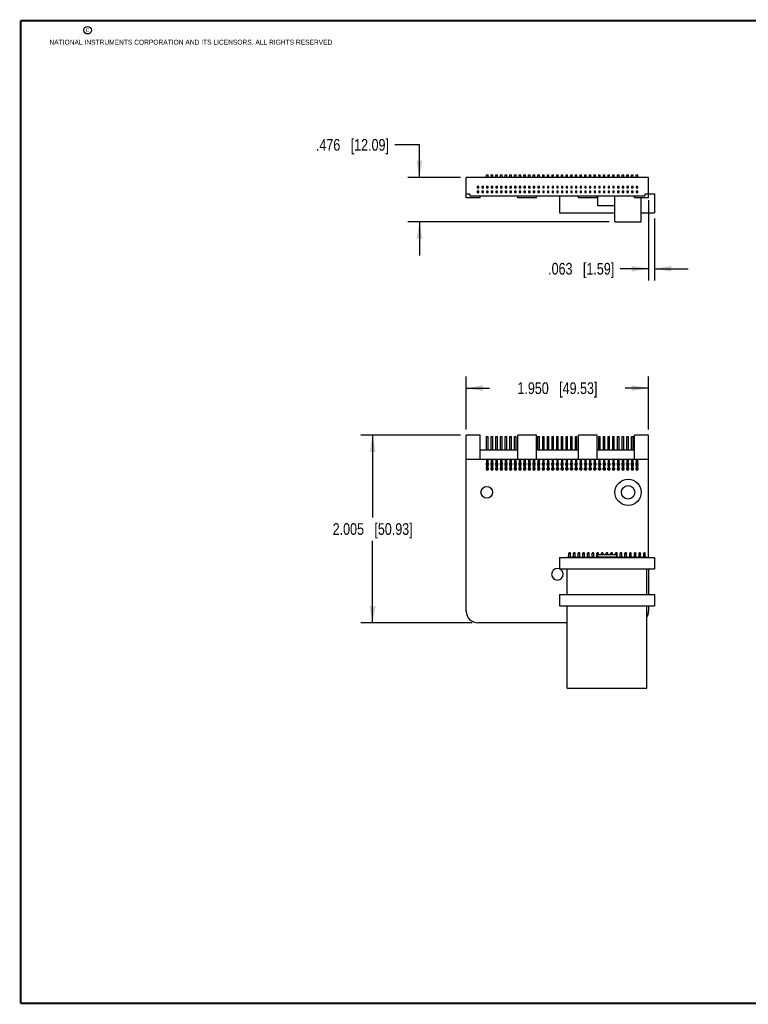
# Model space of a CAD drawing. Header units: inches. Extents: x 0.2 to 16.8, y 0.2 to 10.8.
# Tile 1 of 9: x 0.2 to 8, y 0.2 to 10.8. Entities that reach past the tile are written whole.
import ezdxf

# ---------------------------------------------------------------- set-up
doc = ezdxf.new("R2010")
doc.units = ezdxf.units.IN
doc.header["$LTSCALE"] = 0.935
doc.header["$MEASUREMENT"] = 0
doc.layers.get('0').update_dxf_attribs({"linetype": 'CONTINUOUS'})
doc.layers.add('DIMENSIONS', color=7, linetype='CONTINUOUS')
doc.styles.get("Standard").update_dxf_attribs({"font": 'txt', "width": 0.8})
doc.dimstyles.new('DIMSTYLE_1', dxfattribs={"dimtxt": 0.125, "dimasz": 0.18, "dimexe": 0.18, "dimexo": 0.0625, "dimgap": 0.09, "dimtad": 0, "dimtih": 1, "dimtoh": 1, "dimdec": 3, "dimzin": 4, "dimdsep": 46, "dimtxsty": 'STANDARD', "dimblk": '_FILLED', "dimblk1": '_FILLED', "dimblk2": '_FILLED', "dimcen": 0.09, "dimadec": 0, "dimazin": 0, "dimtp": 0.01, "dimtm": 0.01, "dimtfac": 1, "dimtdec": 3, "dimtofl": 0, "dimtmove": 0, "dimatfit": 3, "dimldrblk": '_FILLED', "dimfxl": 1, "dimtolj": 1, "dimtzin": 4, "dimarcsym": 0})

# ---------------------------------------------------------------- blocks, each defined once
blk = doc.blocks.new('_FILLED')
at = {"color": 0, "linetype": 'BYBLOCK'}
blk.add_solid([(0, 0), (-1, 0.174), (-1, -0.174)], dxfattribs=at)
blk = doc.blocks.new('*D0')
at = {"layer": 'DIMENSIONS', "color": 2, "linetype": 'CONTINUOUS'}
for p, q in [((4.951, 6.329), (3.888, 6.329)), ((4.013, 6.329), (4.013, 5.451)), ((4.013, 4.324), (4.013, 5.201)), ((5.076, 4.324), (3.888, 4.324))]:
    blk.add_line(p, q, dxfattribs=at)
at = {"layer": 'DIMENSIONS', "color": 2, "linetype": 'CONTINUOUS', "xscale": 0.18, "yscale": 0.18, "zscale": 0.18}
for p, rotation in [((4.013, 6.329), 90), ((4.013, 4.324), 270)]:
    blk.add_blockref('_FILLED', p, dxfattribs=dict(at, rotation=rotation))
at = {"layer": 'DIMENSIONS', "color": 2, "linetype": 'CONTINUOUS', "insert": (4.013, 5.389), "char_height": 0.125, "width": 1.325, "attachment_point": 2, "line_spacing_factor": 0.9}
blk.add_mtext('2.005{\\Ftxt.shx;\\W1.000000;\\H0.125000; }[50.93]', dxfattribs=at)
blk = doc.blocks.new('*D1')
at = {"layer": 'DIMENSIONS', "color": 2, "linetype": 'CONTINUOUS'}
for p, q in [((5.013, 6.391), (5.013, 6.957)), ((6.963, 6.391), (6.963, 6.957)), ((5.013, 6.832), (5.263, 6.832)), ((6.963, 6.832), (6.713, 6.832))]:
    blk.add_line(p, q, dxfattribs=at)
at = {"layer": 'DIMENSIONS', "color": 2, "linetype": 'CONTINUOUS', "xscale": 0.18, "yscale": 0.18, "zscale": 0.18, "rotation": 180}
blk.add_blockref('_FILLED', (5.013, 6.832), dxfattribs=at)
at = {"layer": 'DIMENSIONS', "color": 2, "linetype": 'CONTINUOUS', "xscale": 0.18, "yscale": 0.18, "zscale": 0.18}
blk.add_blockref('_FILLED', (6.963, 6.832), dxfattribs=at)
at = {"layer": 'DIMENSIONS', "color": 2, "linetype": 'CONTINUOUS', "insert": (5.988, 6.894), "char_height": 0.125, "width": 1.325, "attachment_point": 2, "line_spacing_factor": 0.9}
blk.add_mtext('1.950{\\Ftxt.shx;\\W1.000000;\\H0.125000; }[49.53]', dxfattribs=at)
blk = doc.blocks.new('*D2')
at = {"layer": 'DIMENSIONS', "color": 2, "linetype": 'CONTINUOUS'}
for p, q in [((6.963, 8.842), (6.963, 7.983)), ((7.026, 8.644), (7.026, 7.983)), ((6.963, 8.108), (6.657, 8.108)), ((7.026, 8.108), (7.386, 8.108))]:
    blk.add_line(p, q, dxfattribs=at)
at = {"layer": 'DIMENSIONS', "color": 2, "linetype": 'CONTINUOUS', "xscale": 0.18, "yscale": 0.18, "zscale": 0.18}
blk.add_blockref('_FILLED', (6.963, 8.108), dxfattribs=at)
at = {"layer": 'DIMENSIONS', "color": 2, "linetype": 'CONTINUOUS', "xscale": 0.18, "yscale": 0.18, "zscale": 0.18, "rotation": 180}
blk.add_blockref('_FILLED', (7.026, 8.108), dxfattribs=at)
at = {"layer": 'DIMENSIONS', "color": 2, "linetype": 'CONTINUOUS', "insert": (6.595, 8.17), "char_height": 0.125, "width": 1.125, "attachment_point": 3, "line_spacing_factor": 0.9}
blk.add_mtext('.063{\\Ftxt.shx;\\W1.000000;\\H0.125000; }[1.59]', dxfattribs=at)
blk = doc.blocks.new('*D3')
at = {"layer": 'DIMENSIONS', "color": 2, "linetype": 'CONTINUOUS'}
for p, q in [((4.513, 9.431), (4.249, 9.431)), ((4.513, 9.084), (4.513, 9.431)), ((4.951, 9.084), (4.388, 9.084)), ((6.54, 8.608), (4.388, 8.608)), ((4.513, 8.608), (4.513, 8.248))]:
    blk.add_line(p, q, dxfattribs=at)
at = {"layer": 'DIMENSIONS', "color": 2, "linetype": 'CONTINUOUS', "xscale": 0.18, "yscale": 0.18, "zscale": 0.18}
for p, rotation in [((4.513, 9.084), 270), ((4.513, 8.608), 90)]:
    blk.add_blockref('_FILLED', p, dxfattribs=dict(at, rotation=rotation))
at = {"layer": 'DIMENSIONS', "color": 2, "linetype": 'CONTINUOUS', "insert": (4.187, 9.494), "char_height": 0.125, "width": 1.225, "attachment_point": 3, "line_spacing_factor": 0.9}
blk.add_mtext('.476{\\Ftxt.shx;\\W1.000000;\\H0.125000; }[12.09]', dxfattribs=at)

msp = doc.modelspace()

# ---------------------------------------------------------------- linework, layer by layer
at = {"color": 7, "linetype": 'CONTINUOUS'}
for p, q in [((5.0132, 8.8666), (5.0132, 9.0836)), ((6.9632, 9.0836), (5.0132, 9.0836)), ((5.2302, 9.0836), (5.2302, 9.1116)), ((5.2302, 9.1116), (5.2462, 9.1116)), ((5.2462, 9.0836), (5.2462, 9.1116)), ((5.2802, 9.0836), (5.2802, 9.1116)), ((5.2802, 9.1116), (5.2962, 9.1116)), ((5.2962, 9.0836), (5.2962, 9.1116)), ((5.3302, 9.0836), (5.3302, 9.1116)), ((5.3302, 9.1116), (5.3462, 9.1116)), ((5.3462, 9.0836), (5.3462, 9.1116)), ((5.3802, 9.0836), (5.3802, 9.1116)), ((5.3802, 9.1116), (5.3962, 9.1116)), ((5.3962, 9.0836), (5.3962, 9.1116)), ((5.4302, 9.0836), (5.4302, 9.1116)), ((5.4302, 9.1116), (5.4462, 9.1116)), ((5.4462, 9.0836), (5.4462, 9.1116)), ((5.4802, 9.0836), (5.4802, 9.1116)), ((5.4802, 9.1116), (5.4962, 9.1116)), ((5.4962, 9.0836), (5.4962, 9.1116)), ((5.5302, 9.0836), (5.5302, 9.1116)), ((5.5302, 9.1116), (5.5462, 9.1116)), ((5.5462, 9.0836), (5.5462, 9.1116)), ((5.5802, 9.0836), (5.5802, 9.1116)), ((5.5802, 9.1116), (5.5962, 9.1116)), ((5.5962, 9.0836), (5.5962, 9.1116)), ((5.6302, 9.0836), (5.6302, 9.1116)), ((5.6302, 9.1116), (5.6462, 9.1116)), ((5.6462, 9.0836), (5.6462, 9.1116)), ((5.6802, 9.0836), (5.6802, 9.1116)), ((5.6802, 9.1116), (5.6962, 9.1116)), ((5.6962, 9.0836), (5.6962, 9.1116)), ((5.7302, 9.0836), (5.7302, 9.1116)), ((5.7302, 9.1116), (5.7462, 9.1116)), ((5.7462, 9.0836), (5.7462, 9.1116)), ((5.7802, 9.0836), (5.7802, 9.1116)), ((5.7802, 9.1116), (5.7962, 9.1116)), ((5.7962, 9.0836), (5.7962, 9.1116)), ((5.8302, 9.0836), (5.8302, 9.1116)), ((5.8302, 9.1116), (5.8462, 9.1116)), ((5.8462, 9.0836), (5.8462, 9.1116)), ((5.8802, 9.0836), (5.8802, 9.1116)), ((5.8802, 9.1116), (5.8962, 9.1116)), ((5.8962, 9.0836), (5.8962, 9.1116)), ((5.9302, 9.0836), (5.9302, 9.1116)), ((5.9302, 9.1116), (5.9462, 9.1116)), ((5.9462, 9.0836), (5.9462, 9.1116)), ((5.9802, 9.0836), (5.9802, 9.1116)), ((5.9802, 9.1116), (5.9962, 9.1116)), ((5.9962, 9.0836), (5.9962, 9.1116)), ((6.0302, 9.0836), (6.0302, 9.1116)), ((6.0302, 9.1116), (6.0462, 9.1116)), ((6.0462, 9.0836), (6.0462, 9.1116)), ((6.0802, 9.0836), (6.0802, 9.1116)), ((6.0802, 9.1116), (6.0962, 9.1116)), ((6.0962, 9.0836), (6.0962, 9.1116)), ((6.1302, 9.0836), (6.1302, 9.1116)), ((6.1302, 9.1116), (6.1462, 9.1116)), ((6.1462, 9.0836), (6.1462, 9.1116)), ((6.1802, 9.0836), (6.1802, 9.1116)), ((6.1802, 9.1116), (6.1962, 9.1116)), ((6.1962, 9.0836), (6.1962, 9.1116)), ((6.2302, 9.0836), (6.2302, 9.1116)), ((6.2302, 9.1116), (6.2462, 9.1116)), ((6.2462, 9.0836), (6.2462, 9.1116)), ((6.2802, 9.0836), (6.2802, 9.1116)), ((6.2802, 9.1116), (6.2962, 9.1116)), ((6.2962, 9.0836), (6.2962, 9.1116)), ((6.3302, 9.1116), (6.3462, 9.1116)), ((6.3302, 9.0836), (6.3302, 9.1116)), ((6.3462, 9.0836), (6.3462, 9.1116)), ((6.3802, 9.1116), (6.3962, 9.1116)), ((6.3802, 9.0836), (6.3802, 9.1116)), ((6.3962, 9.0836), (6.3962, 9.1116)), ((6.4302, 9.1116), (6.4462, 9.1116)), ((6.4302, 9.0836), (6.4302, 9.1116)), ((6.4462, 9.0836), (6.4462, 9.1116)), ((6.4802, 9.1116), (6.4962, 9.1116)), ((6.4802, 9.0836), (6.4802, 9.1116)), ((6.4962, 9.0836), (6.4962, 9.1116)), ((6.5302, 9.1116), (6.5462, 9.1116)), ((6.5302, 9.0836), (6.5302, 9.1116)), ((6.5462, 9.0836), (6.5462, 9.1116)), ((6.5802, 9.1116), (6.5962, 9.1116)), ((6.5802, 9.0836), (6.5802, 9.1116)), ((6.5962, 9.0836), (6.5962, 9.1116)), ((6.6302, 9.1116), (6.6462, 9.1116)), ((6.6302, 9.0836), (6.6302, 9.1116)), ((6.6462, 9.0836), (6.6462, 9.1116)), ((6.6802, 9.1116), (6.6962, 9.1116)), ((6.6802, 9.0836), (6.6802, 9.1116)), ((6.6962, 9.0836), (6.6962, 9.1116)), ((6.7302, 9.1116), (6.7462, 9.1116)), ((6.7302, 9.0836), (6.7302, 9.1116)), ((6.7462, 9.0836), (6.7462, 9.1116)), ((6.7802, 9.1116), (6.7962, 9.1116)), ((6.7802, 9.0836), (6.7802, 9.1116)), ((6.7962, 9.0836), (6.7962, 9.1116)), ((6.8302, 9.1116), (6.8462, 9.1116)), ((6.8302, 9.0836), (6.8302, 9.1116)), ((6.8462, 9.0836), (6.8462, 9.1116)), ((6.9632, 8.8666), (6.9632, 9.0836)), ((5.1302, 8.9871), (5.1302, 8.9711)), ((5.1462, 8.9871), (5.1302, 8.9871)), ((5.1302, 8.9711), (5.1462, 8.9711)), ((5.1462, 8.9711), (5.1462, 8.9871)), ((5.1802, 8.9871), (5.1802, 8.9711)), ((5.1962, 8.9871), (5.1802, 8.9871)), ((5.1802, 8.9711), (5.1962, 8.9711)), ((5.1962, 8.9711), (5.1962, 8.9871)), ((5.2302, 8.9871), (5.2302, 8.9711)), ((5.2462, 8.9871), (5.2302, 8.9871)), ((5.2302, 8.9711), (5.2462, 8.9711)), ((5.2462, 8.9711), (5.2462, 8.9871)), ((5.2802, 8.9871), (5.2802, 8.9711)), ((5.2962, 8.9871), (5.2802, 8.9871)), ((5.2802, 8.9711), (5.2962, 8.9711)), ((5.2962, 8.9711), (5.2962, 8.9871)), ((5.3302, 8.9871), (5.3302, 8.9711)), ((5.3462, 8.9871), (5.3302, 8.9871)), ((5.3302, 8.9711), (5.3462, 8.9711)), ((5.3462, 8.9711), (5.3462, 8.9871)), ((5.3802, 8.9871), (5.3802, 8.9711)), ((5.3962, 8.9871), (5.3802, 8.9871)), ((5.3802, 8.9711), (5.3962, 8.9711)), ((5.3962, 8.9711), (5.3962, 8.9871)), ((5.4302, 8.9871), (5.4302, 8.9711)), ((5.4462, 8.9871), (5.4302, 8.9871)), ((5.4302, 8.9711), (5.4462, 8.9711)), ((5.4462, 8.9711), (5.4462, 8.9871)), ((5.4802, 8.9871), (5.4802, 8.9711)), ((5.4962, 8.9871), (5.4802, 8.9871)), ((5.4802, 8.9711), (5.4962, 8.9711)), ((5.4962, 8.9711), (5.4962, 8.9871)), ((5.5302, 8.9871), (5.5302, 8.9711)), ((5.5462, 8.9871), (5.5302, 8.9871)), ((5.5302, 8.9711), (5.5462, 8.9711)), ((5.5462, 8.9711), (5.5462, 8.9871)), ((5.5802, 8.9871), (5.5802, 8.9711)), ((5.5962, 8.9871), (5.5802, 8.9871)), ((5.5802, 8.9711), (5.5962, 8.9711)), ((5.5962, 8.9711), (5.5962, 8.9871)), ((5.6302, 8.9871), (5.6302, 8.9711)), ((5.6462, 8.9871), (5.6302, 8.9871)), ((5.6302, 8.9711), (5.6462, 8.9711)), ((5.6462, 8.9711), (5.6462, 8.9871)), ((5.6802, 8.9871), (5.6802, 8.9711)), ((5.6962, 8.9871), (5.6802, 8.9871)), ((5.6802, 8.9711), (5.6962, 8.9711)), ((5.6962, 8.9711), (5.6962, 8.9871)), ((5.7302, 8.9871), (5.7302, 8.9711)), ((5.7462, 8.9871), (5.7302, 8.9871)), ((5.7302, 8.9711), (5.7462, 8.9711)), ((5.7462, 8.9711), (5.7462, 8.9871)), ((5.7802, 8.9871), (5.7802, 8.9711)), ((5.7962, 8.9871), (5.7802, 8.9871)), ((5.7802, 8.9711), (5.7962, 8.9711)), ((5.7962, 8.9711), (5.7962, 8.9871)), ((5.8302, 8.9871), (5.8302, 8.9711)), ((5.8462, 8.9871), (5.8302, 8.9871)), ((5.8302, 8.9711), (5.8462, 8.9711)), ((5.8462, 8.9711), (5.8462, 8.9871)), ((5.8802, 8.9871), (5.8802, 8.9711)), ((5.8962, 8.9871), (5.8802, 8.9871)), ((5.8802, 8.9711), (5.8962, 8.9711)), ((5.8962, 8.9711), (5.8962, 8.9871)), ((5.9302, 8.9871), (5.9302, 8.9711)), ((5.9462, 8.9871), (5.9302, 8.9871)), ((5.9302, 8.9711), (5.9462, 8.9711)), ((5.9462, 8.9711), (5.9462, 8.9871)), ((5.9802, 8.9871), (5.9802, 8.9711)), ((5.9962, 8.9871), (5.9802, 8.9871)), ((5.9802, 8.9711), (5.9962, 8.9711)), ((5.9962, 8.9711), (5.9962, 8.9871)), ((6.0302, 8.9871), (6.0302, 8.9711)), ((6.0462, 8.9871), (6.0302, 8.9871)), ((6.0302, 8.9711), (6.0462, 8.9711)), ((6.0462, 8.9711), (6.0462, 8.9871)), ((6.0802, 8.9871), (6.0802, 8.9711)), ((6.0962, 8.9871), (6.0802, 8.9871)), ((6.0802, 8.9711), (6.0962, 8.9711)), ((6.0962, 8.9711), (6.0962, 8.9871)), ((6.1302, 8.9871), (6.1302, 8.9711)), ((6.1462, 8.9871), (6.1302, 8.9871)), ((6.1302, 8.9711), (6.1462, 8.9711)), ((6.1462, 8.9711), (6.1462, 8.9871)), ((6.1962, 8.9871), (6.1802, 8.9871)), ((6.1802, 8.9871), (6.1802, 8.9711)), ((6.1802, 8.9711), (6.1962, 8.9711)), ((6.1962, 8.9711), (6.1962, 8.9871)), ((6.2462, 8.9871), (6.2302, 8.9871)), ((6.2302, 8.9871), (6.2302, 8.9711)), ((6.2302, 8.9711), (6.2462, 8.9711)), ((6.2462, 8.9711), (6.2462, 8.9871)), ((6.2962, 8.9871), (6.2802, 8.9871)), ((6.2802, 8.9871), (6.2802, 8.9711)), ((6.2802, 8.9711), (6.2962, 8.9711)), ((6.2962, 8.9711), (6.2962, 8.9871)), ((6.3462, 8.9871), (6.3302, 8.9871)), ((6.3302, 8.9871), (6.3302, 8.9711)), ((6.3302, 8.9711), (6.3462, 8.9711)), ((6.3462, 8.9711), (6.3462, 8.9871)), ((6.3962, 8.9871), (6.3802, 8.9871)), ((6.3802, 8.9871), (6.3802, 8.9711)), ((6.3802, 8.9711), (6.3962, 8.9711)), ((6.3962, 8.9711), (6.3962, 8.9871)), ((6.4462, 8.9871), (6.4302, 8.9871)), ((6.4302, 8.9871), (6.4302, 8.9711)), ((6.4302, 8.9711), (6.4462, 8.9711)), ((6.4462, 8.9711), (6.4462, 8.9871)), ((6.4962, 8.9871), (6.4802, 8.9871)), ((6.4802, 8.9871), (6.4802, 8.9711)), ((6.4802, 8.9711), (6.4962, 8.9711)), ((6.4962, 8.9711), (6.4962, 8.9871)), ((6.5462, 8.9871), (6.5302, 8.9871)), ((6.5302, 8.9871), (6.5302, 8.9711)), ((6.5302, 8.9711), (6.5462, 8.9711)), ((6.5462, 8.9711), (6.5462, 8.9871)), ((6.5962, 8.9871), (6.5802, 8.9871)), ((6.5802, 8.9871), (6.5802, 8.9711)), ((6.5802, 8.9711), (6.5962, 8.9711)), ((6.5962, 8.9711), (6.5962, 8.9871)), ((6.6462, 8.9871), (6.6302, 8.9871)), ((6.6302, 8.9871), (6.6302, 8.9711)), ((6.6302, 8.9711), (6.6462, 8.9711)), ((6.6462, 8.9711), (6.6462, 8.9871)), ((6.6962, 8.9871), (6.6802, 8.9871)), ((6.6802, 8.9871), (6.6802, 8.9711)), ((6.6802, 8.9711), (6.6962, 8.9711)), ((6.6962, 8.9711), (6.6962, 8.9871)), ((6.7462, 8.9871), (6.7302, 8.9871)), ((6.7302, 8.9871), (6.7302, 8.9711)), ((6.7302, 8.9711), (6.7462, 8.9711)), ((6.7462, 8.9711), (6.7462, 8.9871)), ((6.7962, 8.9871), (6.7802, 8.9871)), ((6.7802, 8.9871), (6.7802, 8.9711)), ((6.7802, 8.9711), (6.7962, 8.9711)), ((6.7962, 8.9711), (6.7962, 8.9871)), ((6.8462, 8.9871), (6.8302, 8.9871)), ((6.8302, 8.9871), (6.8302, 8.9711)), ((6.8302, 8.9711), (6.8462, 8.9711)), ((6.8462, 8.9711), (6.8462, 8.9871)), ((5.0532, 8.9046), (5.0132, 8.9046)), ((5.1632, 8.8666), (5.0132, 8.8666)), ((5.0532, 8.9046), (5.0532, 8.8866)), ((5.0532, 8.8866), (6.9232, 8.8866)), ((5.1302, 8.9371), (5.1302, 8.9211)), ((5.1462, 8.9371), (5.1302, 8.9371)), ((5.1302, 8.9211), (5.1462, 8.9211)), ((5.1462, 8.9211), (5.1462, 8.9371)), ((5.1632, 8.8666), (5.1632, 8.8866)), ((5.1802, 8.9371), (5.1802, 8.9211)), ((5.1962, 8.9371), (5.1802, 8.9371)), ((5.1802, 8.9211), (5.1962, 8.9211)), ((5.1962, 8.9211), (5.1962, 8.9371)), ((5.2302, 8.9371), (5.2302, 8.9211)), ((5.2462, 8.9371), (5.2302, 8.9371)), ((5.2302, 8.9211), (5.2462, 8.9211)), ((5.2462, 8.9211), (5.2462, 8.9371)), ((5.2802, 8.9371), (5.2802, 8.9211)), ((5.2962, 8.9371), (5.2802, 8.9371)), ((5.2802, 8.9211), (5.2962, 8.9211)), ((5.2962, 8.9211), (5.2962, 8.9371)), ((5.3302, 8.9371), (5.3302, 8.9211)), ((5.3462, 8.9371), (5.3302, 8.9371)), ((5.3302, 8.9211), (5.3462, 8.9211)), ((5.3462, 8.9211), (5.3462, 8.9371)), ((5.3802, 8.9371), (5.3802, 8.9211)), ((5.3962, 8.9371), (5.3802, 8.9371)), ((5.3802, 8.9211), (5.3962, 8.9211)), ((5.3962, 8.9211), (5.3962, 8.9371)), ((5.4302, 8.9371), (5.4302, 8.9211)), ((5.4462, 8.9371), (5.4302, 8.9371)), ((5.4302, 8.9211), (5.4462, 8.9211)), ((5.4462, 8.9211), (5.4462, 8.9371)), ((5.4802, 8.9371), (5.4802, 8.9211)), ((5.4962, 8.9371), (5.4802, 8.9371)), ((5.4802, 8.9211), (5.4962, 8.9211)), ((5.4962, 8.9211), (5.4962, 8.9371)), ((5.5302, 8.9371), (5.5302, 8.9211)), ((5.5462, 8.9371), (5.5302, 8.9371)), ((5.5302, 8.9211), (5.5462, 8.9211)), ((5.5462, 8.9211), (5.5462, 8.9371)), ((5.5632, 8.8666), (5.5632, 8.8866)), ((5.7632, 8.8666), (5.5632, 8.8666)), ((5.5802, 8.9371), (5.5802, 8.9211)), ((5.5962, 8.9371), (5.5802, 8.9371)), ((5.5802, 8.9211), (5.5962, 8.9211)), ((5.5962, 8.9211), (5.5962, 8.9371)), ((5.6302, 8.9371), (5.6302, 8.9211)), ((5.6462, 8.9371), (5.6302, 8.9371)), ((5.6302, 8.9211), (5.6462, 8.9211)), ((5.6462, 8.9211), (5.6462, 8.9371)), ((5.6802, 8.9371), (5.6802, 8.9211)), ((5.6962, 8.9371), (5.6802, 8.9371)), ((5.6802, 8.9211), (5.6962, 8.9211)), ((5.6962, 8.9211), (5.6962, 8.9371)), ((5.7302, 8.9371), (5.7302, 8.9211)), ((5.7462, 8.9371), (5.7302, 8.9371)), ((5.7302, 8.9211), (5.7462, 8.9211)), ((5.7462, 8.9211), (5.7462, 8.9371)), ((5.7632, 8.8666), (5.7632, 8.8866)), ((5.7802, 8.9371), (5.7802, 8.9211)), ((5.7962, 8.9371), (5.7802, 8.9371)), ((5.7802, 8.9211), (5.7962, 8.9211)), ((5.7962, 8.9211), (5.7962, 8.9371)), ((5.8302, 8.9371), (5.8302, 8.9211)), ((5.8462, 8.9371), (5.8302, 8.9371)), ((5.8302, 8.9211), (5.8462, 8.9211)), ((5.8462, 8.9211), (5.8462, 8.9371)), ((5.8802, 8.9371), (5.8802, 8.9211)), ((5.8962, 8.9371), (5.8802, 8.9371)), ((5.8802, 8.9211), (5.8962, 8.9211)), ((5.8962, 8.9211), (5.8962, 8.9371)), ((5.9302, 8.9371), (5.9302, 8.9211)), ((5.9462, 8.9371), (5.9302, 8.9371)), ((5.9302, 8.9211), (5.9462, 8.9211)), ((5.9462, 8.9211), (5.9462, 8.9371)), ((5.9802, 8.9371), (5.9802, 8.9211)), ((5.9962, 8.9371), (5.9802, 8.9371)), ((5.9802, 8.9211), (5.9962, 8.9211)), ((5.9962, 8.9211), (5.9962, 8.9371)), ((6.0107, 8.8866), (6.0107, 8.7066)), ((6.0302, 8.9371), (6.0302, 8.9211)), ((6.0462, 8.9371), (6.0302, 8.9371)), ((6.0302, 8.9211), (6.0462, 8.9211)), ((6.0462, 8.9211), (6.0462, 8.9371)), ((6.0802, 8.9371), (6.0802, 8.9211)), ((6.0962, 8.9371), (6.0802, 8.9371)), ((6.0802, 8.9211), (6.0962, 8.9211)), ((6.0962, 8.9211), (6.0962, 8.9371)), ((6.1462, 8.9371), (6.1302, 8.9371)), ((6.1302, 8.9371), (6.1302, 8.9211)), ((6.1302, 8.9211), (6.1462, 8.9211)), ((6.1462, 8.9211), (6.1462, 8.9371)), ((6.1962, 8.9371), (6.1802, 8.9371)), ((6.1802, 8.9371), (6.1802, 8.9211)), ((6.1802, 8.9211), (6.1962, 8.9211)), ((6.1962, 8.9211), (6.1962, 8.9371)), ((6.2132, 8.8666), (6.2132, 8.8866)), ((6.4132, 8.8666), (6.2132, 8.8666)), ((6.2462, 8.9371), (6.2302, 8.9371)), ((6.2302, 8.9371), (6.2302, 8.9211)), ((6.2302, 8.9211), (6.2462, 8.9211)), ((6.2462, 8.9211), (6.2462, 8.9371)), ((6.2962, 8.9371), (6.2802, 8.9371)), ((6.2802, 8.9371), (6.2802, 8.9211)), ((6.2802, 8.9211), (6.2962, 8.9211)), ((6.2962, 8.9211), (6.2962, 8.9371)), ((6.3462, 8.9371), (6.3302, 8.9371)), ((6.3302, 8.9371), (6.3302, 8.9211)), ((6.3302, 8.9211), (6.3462, 8.9211)), ((6.3462, 8.9211), (6.3462, 8.9371)), ((6.3962, 8.9371), (6.3802, 8.9371)), ((6.3802, 8.9371), (6.3802, 8.9211)), ((6.3802, 8.9211), (6.3962, 8.9211)), ((6.3962, 8.9211), (6.3962, 8.9371)), ((6.4132, 8.8666), (6.4132, 8.8866)), ((6.4182, 8.7806), (6.4182, 8.8866)), ((6.4462, 8.9371), (6.4302, 8.9371)), ((6.4302, 8.9371), (6.4302, 8.9211)), ((6.4302, 8.9211), (6.4462, 8.9211)), ((6.4462, 8.9211), (6.4462, 8.9371)), ((6.4962, 8.9371), (6.4802, 8.9371)), ((6.4802, 8.9371), (6.4802, 8.9211)), ((6.4802, 8.9211), (6.4962, 8.9211)), ((6.4962, 8.9211), (6.4962, 8.9371)), ((6.5462, 8.9371), (6.5302, 8.9371)), ((6.5302, 8.9371), (6.5302, 8.9211)), ((6.5302, 8.9211), (6.5462, 8.9211)), ((6.5462, 8.9211), (6.5462, 8.9371)), ((6.5962, 8.9371), (6.5802, 8.9371)), ((6.5802, 8.9371), (6.5802, 8.9211)), ((6.5802, 8.9211), (6.5962, 8.9211)), ((6.5962, 8.9211), (6.5962, 8.9371)), ((6.6027, 8.6076), (6.6027, 8.8866)), ((6.6462, 8.9371), (6.6302, 8.9371)), ((6.6302, 8.9371), (6.6302, 8.9211)), ((6.6302, 8.9211), (6.6462, 8.9211)), ((6.6462, 8.9211), (6.6462, 8.9371)), ((6.6962, 8.9371), (6.6802, 8.9371)), ((6.6802, 8.9371), (6.6802, 8.9211)), ((6.6802, 8.9211), (6.6962, 8.9211)), ((6.6962, 8.9211), (6.6962, 8.9371)), ((6.7462, 8.9371), (6.7302, 8.9371)), ((6.7302, 8.9371), (6.7302, 8.9211)), ((6.7302, 8.9211), (6.7462, 8.9211)), ((6.7462, 8.9211), (6.7462, 8.9371)), ((6.7962, 8.9371), (6.7802, 8.9371)), ((6.7802, 8.9371), (6.7802, 8.9211)), ((6.7802, 8.9211), (6.7962, 8.9211)), ((6.7962, 8.9211), (6.7962, 8.9371)), ((6.8132, 8.8666), (6.8132, 8.8866)), ((6.9632, 8.8666), (6.8132, 8.8666)), ((6.8462, 8.9371), (6.8302, 8.9371)), ((6.8302, 8.9371), (6.8302, 8.9211)), ((6.8302, 8.9211), (6.8462, 8.9211)), ((6.8462, 8.9211), (6.8462, 8.9371)), ((6.8837, 8.6076), (6.8837, 8.8666)), ((6.9632, 8.9046), (6.9232, 8.9046)), ((6.9232, 8.9046), (6.9232, 8.8866)), ((6.9632, 8.9066), (7.0257, 8.9066)), ((7.0257, 8.9066), (7.0257, 8.7066)), ((6.6027, 8.7806), (6.4182, 8.7806)), ((6.0107, 8.7066), (6.6027, 8.7066)), ((6.8837, 8.7066), (7.0257, 8.7066)), ((6.6027, 8.6076), (6.8837, 8.6076)), ((5.0132, 4.4488), (5.0132, 6.3288)), ((5.1632, 6.3288), (5.0132, 6.3288)), ((5.1632, 6.0698), (5.1632, 6.3288)), ((5.2302, 6.1688), (5.2302, 6.3138)), ((5.2302, 6.3138), (5.2462, 6.3138)), ((5.2462, 6.1688), (5.2462, 6.3138)), ((5.2802, 6.1688), (5.2802, 6.3138)), ((5.2802, 6.3138), (5.2962, 6.3138)), ((5.2962, 6.1688), (5.2962, 6.3138)), ((5.3302, 6.1688), (5.3302, 6.3138)), ((5.3302, 6.3138), (5.3462, 6.3138)), ((5.3462, 6.1688), (5.3462, 6.3138)), ((5.3802, 6.1688), (5.3802, 6.3138)), ((5.3802, 6.3138), (5.3962, 6.3138)), ((5.3962, 6.1688), (5.3962, 6.3138)), ((5.4302, 6.1688), (5.4302, 6.3138)), ((5.4302, 6.3138), (5.4462, 6.3138)), ((5.4462, 6.1688), (5.4462, 6.3138)), ((5.4802, 6.1688), (5.4802, 6.3138)), ((5.4802, 6.3138), (5.4962, 6.3138)), ((5.4962, 6.1688), (5.4962, 6.3138)), ((5.5302, 6.1688), (5.5302, 6.3138)), ((5.5302, 6.3138), (5.5462, 6.3138)), ((5.5462, 6.1688), (5.5462, 6.3138)), ((5.5632, 6.0698), (5.5632, 6.3288)), ((5.7632, 6.3288), (5.5632, 6.3288)), ((5.7632, 6.0698), (5.7632, 6.3288)), ((5.7802, 6.1688), (5.7802, 6.3138)), ((5.7802, 6.3138), (5.7962, 6.3138)), ((5.7962, 6.1688), (5.7962, 6.3138)), ((5.8302, 6.1688), (5.8302, 6.3138)), ((5.8302, 6.3138), (5.8462, 6.3138)), ((5.8462, 6.1688), (5.8462, 6.3138)), ((5.8802, 6.1688), (5.8802, 6.3138)), ((5.8802, 6.3138), (5.8962, 6.3138)), ((5.8962, 6.1688), (5.8962, 6.3138)), ((5.9302, 6.1688), (5.9302, 6.3138)), ((5.9302, 6.3138), (5.9462, 6.3138)), ((5.9462, 6.1688), (5.9462, 6.3138)), ((5.9802, 6.1688), (5.9802, 6.3138)), ((5.9802, 6.3138), (5.9962, 6.3138)), ((5.9962, 6.1688), (5.9962, 6.3138)), ((6.0302, 6.1688), (6.0302, 6.3138)), ((6.0302, 6.3138), (6.0462, 6.3138)), ((6.0462, 6.1688), (6.0462, 6.3138)), ((6.0802, 6.1688), (6.0802, 6.3138)), ((6.0802, 6.3138), (6.0962, 6.3138)), ((6.0962, 6.1688), (6.0962, 6.3138)), ((6.1302, 6.1688), (6.1302, 6.3138)), ((6.1302, 6.3138), (6.1462, 6.3138)), ((6.1462, 6.1688), (6.1462, 6.3138)), ((6.1802, 6.1688), (6.1802, 6.3138)), ((6.1802, 6.3138), (6.1962, 6.3138)), ((6.1962, 6.1688), (6.1962, 6.3138)), ((6.2132, 6.0698), (6.2132, 6.3288)), ((6.4132, 6.3288), (6.2132, 6.3288)), ((6.4132, 6.0698), (6.4132, 6.3288)), ((6.4302, 6.1688), (6.4302, 6.3138)), ((6.4302, 6.3138), (6.4462, 6.3138)), ((6.4462, 6.1688), (6.4462, 6.3138)), ((6.4802, 6.1688), (6.4802, 6.3138)), ((6.4802, 6.3138), (6.4962, 6.3138)), ((6.4962, 6.1688), (6.4962, 6.3138)), ((6.5302, 6.1688), (6.5302, 6.3138)), ((6.5302, 6.3138), (6.5462, 6.3138)), ((6.5462, 6.1688), (6.5462, 6.3138)), ((6.5802, 6.1688), (6.5802, 6.3138)), ((6.5802, 6.3138), (6.5962, 6.3138)), ((6.5962, 6.1688), (6.5962, 6.3138)), ((6.6302, 6.1688), (6.6302, 6.3138)), ((6.6302, 6.3138), (6.6462, 6.3138)), ((6.6462, 6.1688), (6.6462, 6.3138)), ((6.6802, 6.1688), (6.6802, 6.3138)), ((6.6802, 6.3138), (6.6962, 6.3138)), ((6.6962, 6.1688), (6.6962, 6.3138)), ((6.7302, 6.1688), (6.7302, 6.3138)), ((6.7302, 6.3138), (6.7462, 6.3138)), ((6.7462, 6.1688), (6.7462, 6.3138)), ((6.7802, 6.1688), (6.7802, 6.3138)), ((6.7802, 6.3138), (6.7962, 6.3138)), ((6.7962, 6.1688), (6.7962, 6.3138)), ((6.8132, 6.0698), (6.8132, 6.3288)), ((6.9632, 6.3288), (6.8132, 6.3288)), ((6.9632, 5.0218), (6.9632, 6.3288)), ((5.5632, 6.1688), (5.1632, 6.1688)), ((6.2132, 6.1688), (5.7632, 6.1688)), ((6.8132, 6.1688), (6.4132, 6.1688)), ((6.9632, 6.0698), (5.0132, 6.0698)), ((5.2302, 6.0698), (5.2302, 5.9618)), ((5.2462, 5.9618), (5.2462, 6.0698)), ((5.2802, 6.0698), (5.2802, 5.9618)), ((5.2962, 5.9618), (5.2962, 6.0698)), ((5.3302, 6.0698), (5.3302, 5.9618)), ((5.3462, 5.9618), (5.3462, 6.0698)), ((5.3802, 6.0698), (5.3802, 5.9618)), ((5.3962, 5.9618), (5.3962, 6.0698)), ((5.4302, 6.0698), (5.4302, 5.9618)), ((5.4462, 5.9618), (5.4462, 6.0698)), ((5.4802, 6.0698), (5.4802, 5.9618)), ((5.4962, 5.9618), (5.4962, 6.0698)), ((5.5302, 6.0698), (5.5302, 5.9618)), ((5.5462, 5.9618), (5.5462, 6.0698)), ((5.5802, 6.0698), (5.5802, 5.9618)), ((5.5962, 5.9618), (5.5962, 6.0698)), ((5.6302, 6.0698), (5.6302, 5.9618)), ((5.6462, 5.9618), (5.6462, 6.0698)), ((5.6802, 6.0698), (5.6802, 5.9618)), ((5.6962, 5.9618), (5.6962, 6.0698)), ((5.7302, 6.0698), (5.7302, 5.9618)), ((5.7462, 5.9618), (5.7462, 6.0698)), ((5.7802, 6.0698), (5.7802, 5.9618)), ((5.7962, 5.9618), (5.7962, 6.0698)), ((5.8302, 6.0698), (5.8302, 5.9618)), ((5.8462, 5.9618), (5.8462, 6.0698)), ((5.8802, 6.0698), (5.8802, 5.9618)), ((5.8962, 5.9618), (5.8962, 6.0698)), ((5.9302, 6.0698), (5.9302, 5.9618)), ((5.9462, 5.9618), (5.9462, 6.0698)), ((5.9802, 6.0698), (5.9802, 5.9618)), ((5.9962, 5.9618), (5.9962, 6.0698)), ((6.0302, 6.0698), (6.0302, 5.9618)), ((6.0462, 5.9618), (6.0462, 6.0698)), ((6.0802, 6.0698), (6.0802, 5.9618)), ((6.0962, 5.9618), (6.0962, 6.0698)), ((6.1302, 6.0698), (6.1302, 5.9618)), ((6.1462, 5.9618), (6.1462, 6.0698)), ((6.1802, 6.0698), (6.1802, 5.9618)), ((6.1962, 5.9618), (6.1962, 6.0698)), ((6.2302, 6.0698), (6.2302, 5.9618)), ((6.2462, 5.9618), (6.2462, 6.0698)), ((6.2802, 6.0698), (6.2802, 5.9618)), ((6.2962, 5.9618), (6.2962, 6.0698)), ((6.3302, 6.0698), (6.3302, 5.9618)), ((6.3462, 5.9618), (6.3462, 6.0698)), ((6.3802, 6.0698), (6.3802, 5.9618)), ((6.3962, 5.9618), (6.3962, 6.0698)), ((6.4302, 6.0698), (6.4302, 5.9618)), ((6.4462, 5.9618), (6.4462, 6.0698)), ((6.4802, 6.0698), (6.4802, 5.9618)), ((6.4962, 5.9618), (6.4962, 6.0698)), ((6.5302, 6.0698), (6.5302, 5.9618)), ((6.5462, 5.9618), (6.5462, 6.0698)), ((6.5802, 6.0698), (6.5802, 5.9618)), ((6.5962, 5.9618), (6.5962, 6.0698)), ((6.6302, 6.0698), (6.6302, 5.9618)), ((6.6462, 5.9618), (6.6462, 6.0698)), ((6.6802, 6.0698), (6.6802, 5.9618)), ((6.6962, 5.9618), (6.6962, 6.0698)), ((6.7302, 6.0698), (6.7302, 5.9618)), ((6.7462, 5.9618), (6.7462, 6.0698)), ((6.7802, 6.0698), (6.7802, 5.9618)), ((6.7962, 5.9618), (6.7962, 6.0698)), ((6.8302, 6.0698), (6.8302, 5.9618)), ((6.8462, 5.9618), (6.8462, 6.0698)), ((5.2462, 5.9618), (5.2302, 5.9618)), ((5.2962, 5.9618), (5.2802, 5.9618)), ((5.3462, 5.9618), (5.3302, 5.9618)), ((5.3962, 5.9618), (5.3802, 5.9618)), ((5.4462, 5.9618), (5.4302, 5.9618)), ((5.4962, 5.9618), (5.4802, 5.9618)), ((5.5462, 5.9618), (5.5302, 5.9618)), ((5.5962, 5.9618), (5.5802, 5.9618)), ((5.6462, 5.9618), (5.6302, 5.9618)), ((5.6962, 5.9618), (5.6802, 5.9618)), ((5.7462, 5.9618), (5.7302, 5.9618)), ((5.7962, 5.9618), (5.7802, 5.9618)), ((5.8462, 5.9618), (5.8302, 5.9618)), ((5.8962, 5.9618), (5.8802, 5.9618)), ((5.9462, 5.9618), (5.9302, 5.9618)), ((5.9962, 5.9618), (5.9802, 5.9618)), ((6.0462, 5.9618), (6.0302, 5.9618)), ((6.0962, 5.9618), (6.0802, 5.9618)), ((6.1462, 5.9618), (6.1302, 5.9618)), ((6.1962, 5.9618), (6.1802, 5.9618)), ((6.2462, 5.9618), (6.2302, 5.9618)), ((6.2962, 5.9618), (6.2802, 5.9618)), ((6.3462, 5.9618), (6.3302, 5.9618)), ((6.3962, 5.9618), (6.3802, 5.9618)), ((6.4462, 5.9618), (6.4302, 5.9618)), ((6.4962, 5.9618), (6.4802, 5.9618)), ((6.5462, 5.9618), (6.5302, 5.9618)), ((6.5962, 5.9618), (6.5802, 5.9618)), ((6.6462, 5.9618), (6.6302, 5.9618)), ((6.6962, 5.9618), (6.6802, 5.9618)), ((6.7462, 5.9618), (6.7302, 5.9618)), ((6.7962, 5.9618), (6.7802, 5.9618)), ((6.8462, 5.9618), (6.8302, 5.9618)), ((6.1154, 5.0768), (6.1102, 5.0678)), ((6.1102, 5.0293), (6.1102, 5.0678)), ((6.1102, 5.0678), (6.1262, 5.0678)), ((6.1154, 5.0768), (6.121, 5.0768)), ((6.121, 5.0768), (6.1262, 5.0678)), ((6.1262, 5.0293), (6.1262, 5.0678)), ((6.1654, 5.0768), (6.1602, 5.0678)), ((6.1602, 5.0678), (6.1762, 5.0678)), ((6.1602, 5.0293), (6.1602, 5.0678)), ((6.1654, 5.0768), (6.171, 5.0768)), ((6.171, 5.0768), (6.1762, 5.0678)), ((6.1762, 5.0293), (6.1762, 5.0678)), ((6.2154, 5.0768), (6.2102, 5.0678)), ((6.2102, 5.0678), (6.2262, 5.0678)), ((6.2102, 5.0293), (6.2102, 5.0678)), ((6.2154, 5.0768), (6.221, 5.0768)), ((6.221, 5.0768), (6.2262, 5.0678)), ((6.2262, 5.0293), (6.2262, 5.0678)), ((6.2654, 5.0768), (6.2602, 5.0678)), ((6.2602, 5.0678), (6.2762, 5.0678)), ((6.2602, 5.0293), (6.2602, 5.0678)), ((6.2654, 5.0768), (6.271, 5.0768)), ((6.271, 5.0768), (6.2762, 5.0678)), ((6.2762, 5.0293), (6.2762, 5.0678)), ((6.3154, 5.0768), (6.3102, 5.0678)), ((6.3102, 5.0678), (6.3262, 5.0678)), ((6.3102, 5.0293), (6.3102, 5.0678)), ((6.3154, 5.0768), (6.321, 5.0768)), ((6.321, 5.0768), (6.3262, 5.0678)), ((6.3262, 5.0293), (6.3262, 5.0678)), ((6.3654, 5.0768), (6.3602, 5.0678)), ((6.3602, 5.0678), (6.3762, 5.0678)), ((6.3602, 5.0293), (6.3602, 5.0678)), ((6.3654, 5.0768), (6.371, 5.0768)), ((6.371, 5.0768), (6.3762, 5.0678)), ((6.3762, 5.0293), (6.3762, 5.0678)), ((6.4154, 5.0768), (6.4102, 5.0678)), ((6.4102, 5.0678), (6.4262, 5.0678)), ((6.4102, 5.0293), (6.4102, 5.0678)), ((6.4154, 5.0768), (6.421, 5.0768)), ((6.421, 5.0768), (6.4262, 5.0678)), ((6.4262, 5.0493), (6.4262, 5.0678)), ((6.4654, 5.0768), (6.4602, 5.0678)), ((6.4602, 5.0678), (6.4762, 5.0678)), ((6.4602, 5.0493), (6.4602, 5.0678)), ((6.4654, 5.0768), (6.471, 5.0768)), ((6.471, 5.0768), (6.4762, 5.0678)), ((6.4762, 5.0493), (6.4762, 5.0678)), ((6.5154, 5.0768), (6.5102, 5.0678)), ((6.5102, 5.0678), (6.5262, 5.0678)), ((6.5102, 5.0493), (6.5102, 5.0678)), ((6.5154, 5.0768), (6.521, 5.0768)), ((6.521, 5.0768), (6.5262, 5.0678)), ((6.5262, 5.0493), (6.5262, 5.0678)), ((6.5654, 5.0768), (6.5602, 5.0678)), ((6.5602, 5.0678), (6.5762, 5.0678)), ((6.5602, 5.0493), (6.5602, 5.0678)), ((6.5654, 5.0768), (6.571, 5.0768)), ((6.571, 5.0768), (6.5762, 5.0678)), ((6.5762, 5.0493), (6.5762, 5.0678)), ((6.6154, 5.0768), (6.6102, 5.0678)), ((6.6102, 5.0678), (6.6262, 5.0678)), ((6.6102, 5.0493), (6.6102, 5.0678)), ((6.6154, 5.0768), (6.621, 5.0768)), ((6.621, 5.0768), (6.6262, 5.0678)), ((6.6262, 5.0293), (6.6262, 5.0678)), ((6.6654, 5.0768), (6.6602, 5.0678)), ((6.6602, 5.0678), (6.6762, 5.0678)), ((6.6602, 5.0293), (6.6602, 5.0678)), ((6.6654, 5.0768), (6.671, 5.0768)), ((6.671, 5.0768), (6.6762, 5.0678)), ((6.6762, 5.0293), (6.6762, 5.0678)), ((6.7154, 5.0768), (6.7102, 5.0678)), ((6.7102, 5.0678), (6.7262, 5.0678)), ((6.7102, 5.0293), (6.7102, 5.0678)), ((6.7154, 5.0768), (6.721, 5.0768)), ((6.721, 5.0768), (6.7262, 5.0678)), ((6.7262, 5.0293), (6.7262, 5.0678)), ((6.7654, 5.0768), (6.7602, 5.0678)), ((6.7602, 5.0678), (6.7762, 5.0678)), ((6.7602, 5.0293), (6.7602, 5.0678)), ((6.7654, 5.0768), (6.771, 5.0768)), ((6.771, 5.0768), (6.7762, 5.0678)), ((6.7762, 5.0293), (6.7762, 5.0678)), ((6.8154, 5.0768), (6.8102, 5.0678)), ((6.8102, 5.0678), (6.8262, 5.0678)), ((6.8102, 5.0293), (6.8102, 5.0678)), ((6.8154, 5.0768), (6.821, 5.0768)), ((6.821, 5.0768), (6.8262, 5.0678)), ((6.8262, 5.0293), (6.8262, 5.0678)), ((6.8654, 5.0768), (6.8602, 5.0678)), ((6.8602, 5.0678), (6.8762, 5.0678)), ((6.8602, 5.0293), (6.8602, 5.0678)), ((6.8654, 5.0768), (6.871, 5.0768)), ((6.871, 5.0768), (6.8762, 5.0678)), ((6.8762, 5.0293), (6.8762, 5.0678)), ((6.9154, 5.0768), (6.9102, 5.0678)), ((6.9102, 5.0678), (6.9262, 5.0678)), ((6.9102, 5.0293), (6.9102, 5.0678)), ((6.9154, 5.0768), (6.921, 5.0768)), ((6.921, 5.0768), (6.9262, 5.0678)), ((6.9262, 5.0293), (6.9262, 5.0678)), ((6.0107, 5.0218), (6.0107, 4.9018)), ((6.0107, 5.0218), (7.0257, 5.0218)), ((6.0998, 5.0218), (6.1007, 5.0293)), ((6.1007, 5.0293), (6.1357, 5.0293)), ((6.1357, 5.0293), (6.1365, 5.0218)), ((6.1498, 5.0218), (6.1507, 5.0293)), ((6.1507, 5.0293), (6.1857, 5.0293)), ((6.1857, 5.0293), (6.1865, 5.0218)), ((6.1998, 5.0218), (6.2007, 5.0293)), ((6.2007, 5.0293), (6.2357, 5.0293)), ((6.2357, 5.0293), (6.2365, 5.0218)), ((6.2498, 5.0218), (6.2507, 5.0293)), ((6.2507, 5.0293), (6.2857, 5.0293)), ((6.2857, 5.0293), (6.2865, 5.0218)), ((6.2998, 5.0218), (6.3007, 5.0293)), ((6.3007, 5.0293), (6.3357, 5.0293)), ((6.3357, 5.0293), (6.3365, 5.0218)), ((6.3498, 5.0218), (6.3507, 5.0293)), ((6.3507, 5.0293), (6.3857, 5.0293)), ((6.3857, 5.0293), (6.3865, 5.0218)), ((6.3998, 5.0218), (6.4007, 5.0293)), ((6.4007, 5.0293), (6.6357, 5.0293)), ((6.6182, 5.0493), (6.4182, 5.0493)), ((6.4182, 5.0293), (6.4182, 5.0493)), ((6.6182, 5.0493), (6.6182, 5.0293)), ((6.6357, 5.0293), (6.6365, 5.0218)), ((6.6498, 5.0218), (6.6507, 5.0293)), ((6.6507, 5.0293), (6.6857, 5.0293)), ((6.6857, 5.0293), (6.6865, 5.0218)), ((6.6998, 5.0218), (6.7007, 5.0293)), ((6.7007, 5.0293), (6.7357, 5.0293)), ((6.7357, 5.0293), (6.7365, 5.0218)), ((6.7498, 5.0218), (6.7507, 5.0293)), ((6.7507, 5.0293), (6.7857, 5.0293)), ((6.7857, 5.0293), (6.7865, 5.0218)), ((6.7998, 5.0218), (6.8007, 5.0293)), ((6.8007, 5.0293), (6.8357, 5.0293)), ((6.8357, 5.0293), (6.8365, 5.0218)), ((6.8498, 5.0218), (6.8507, 5.0293)), ((6.8507, 5.0293), (6.8857, 5.0293)), ((6.8857, 5.0293), (6.8865, 5.0218)), ((6.8998, 5.0218), (6.9007, 5.0293)), ((6.9007, 5.0293), (6.9357, 5.0293)), ((6.9357, 5.0293), (6.9365, 5.0218)), ((7.0257, 5.0218), (7.0257, 4.9018)), ((6.0107, 4.9018), (7.0257, 4.9018)), ((6.0932, 4.6268), (6.0932, 4.9018)), ((6.9432, 4.6268), (6.9432, 4.9018)), ((6.9632, 4.9018), (6.9632, 4.6268)), ((6.0107, 4.6268), (7.0257, 4.6268)), ((6.0107, 4.6268), (6.0107, 4.5068)), ((7.0257, 4.6268), (7.0257, 4.5068)), ((6.0107, 4.5068), (7.0257, 4.5068)), ((6.0932, 3.6268), (6.0932, 4.5068)), ((6.9432, 3.6268), (6.9432, 4.5068)), ((6.9632, 4.5068), (6.9632, 4.4488)), ((6.0932, 4.3238), (5.1382, 4.3238)), ((6.0932, 3.6268), (6.9432, 3.6268))]:
    msp.add_line(p, q, dxfattribs=at)
at = {"color": 7, "linetype": 'CONTINUOUS', "const_width": 0.02}
for points in [[(0.25, 10.7586), (0.25, 0.2586)], [(16.75, 10.7586), (0.25, 10.7586)], [(0.25, 0.2586), (16.75, 0.2586)]]:
    msp.add_lwpolyline(points, dxfattribs=at)
at = {"color": 2, "linetype": 'CONTINUOUS'}
msp.add_circle((0.9659, 10.6562), 0.0403, dxfattribs=at)
at = {"color": 7, "linetype": 'CONTINUOUS'}
for centre, radius in [((6.7432, 5.7188), 0.1405), ((6.7432, 5.7188), 0.0715), ((5.2332, 5.7188), 0.0625)]:
    msp.add_circle(centre, radius, dxfattribs=at)
for centre, radius, start, end in [((5.2382, 6.02), 0.014, 124.8599, 235.1401), ((5.2382, 6.02), 0.014, 304.8599, 55.1401), ((5.2882, 6.02), 0.014, 124.8599, 235.1401), ((5.2882, 6.02), 0.014, 304.8599, 55.1401), ((5.3382, 6.02), 0.014, 124.8599, 235.1401), ((5.3382, 6.02), 0.014, 304.8599, 55.1401), ((5.3882, 6.02), 0.014, 124.8599, 235.1401), ((5.3882, 6.02), 0.014, 304.8599, 55.1401), ((5.4382, 6.02), 0.014, 124.8599, 235.1401), ((5.4382, 6.02), 0.014, 304.8599, 55.1401), ((5.4882, 6.02), 0.014, 124.8599, 235.1401), ((5.4882, 6.02), 0.014, 304.8599, 55.1401), ((5.5382, 6.02), 0.014, 124.8599, 235.1401), ((5.5382, 6.02), 0.014, 304.8599, 55.1401), ((5.5882, 6.02), 0.014, 124.8599, 235.1401), ((5.5882, 6.02), 0.014, 304.8599, 55.1401), ((5.6382, 6.02), 0.014, 124.8599, 235.1401), ((5.6382, 6.02), 0.014, 304.8599, 55.1401), ((5.6882, 6.02), 0.014, 124.8599, 235.1401), ((5.6882, 6.02), 0.014, 304.8599, 55.1401), ((5.7382, 6.02), 0.014, 124.8599, 235.1401), ((5.7382, 6.02), 0.014, 304.8599, 55.1401), ((5.7882, 6.02), 0.014, 124.8599, 235.1401), ((5.7882, 6.02), 0.014, 304.8599, 55.1401), ((5.8382, 6.02), 0.014, 124.8599, 235.1401), ((5.8382, 6.02), 0.014, 304.8599, 55.1401), ((5.8882, 6.02), 0.014, 124.8599, 235.1401), ((5.8882, 6.02), 0.014, 304.8599, 55.1401), ((5.9382, 6.02), 0.014, 124.8599, 235.1401), ((5.9382, 6.02), 0.014, 304.8599, 55.1401), ((5.9882, 6.02), 0.014, 124.8599, 235.1401), ((5.9882, 6.02), 0.014, 304.8599, 55.1401), ((6.0382, 6.02), 0.014, 124.8599, 235.1401), ((6.0382, 6.02), 0.014, 304.8599, 55.1401), ((6.0882, 6.02), 0.014, 124.8599, 235.1401), ((6.0882, 6.02), 0.014, 304.8599, 55.1401), ((6.1382, 6.02), 0.014, 124.8599, 235.1401), ((6.1382, 6.02), 0.014, 304.8599, 55.1401), ((6.1882, 6.02), 0.014, 124.8599, 235.1401), ((6.1882, 6.02), 0.014, 304.8599, 55.1401), ((6.2382, 6.02), 0.014, 124.8599, 235.1401), ((6.2382, 6.02), 0.014, 304.8599, 55.1401), ((6.2882, 6.02), 0.014, 124.8599, 235.1401), ((6.2882, 6.02), 0.014, 304.8599, 55.1401), ((6.3382, 6.02), 0.014, 124.8599, 235.1401), ((6.3382, 6.02), 0.014, 304.8599, 55.1401), ((6.3882, 6.02), 0.014, 124.8599, 235.1401), ((6.3882, 6.02), 0.014, 304.8599, 55.1401), ((6.4382, 6.02), 0.014, 124.8599, 235.1401), ((6.4382, 6.02), 0.014, 304.8599, 55.1401), ((6.4882, 6.02), 0.014, 124.8599, 235.1401), ((6.4882, 6.02), 0.014, 304.8599, 55.1401), ((6.5382, 6.02), 0.014, 124.8599, 235.1401), ((6.5382, 6.02), 0.014, 304.8599, 55.1401), ((6.5882, 6.02), 0.014, 124.8599, 235.1401), ((6.5882, 6.02), 0.014, 304.8599, 55.1401), ((6.6382, 6.02), 0.014, 124.8599, 235.1401), ((6.6382, 6.02), 0.014, 304.8599, 55.1401), ((6.6882, 6.02), 0.014, 124.8599, 235.1401), ((6.6882, 6.02), 0.014, 304.8599, 55.1401), ((6.7382, 6.02), 0.014, 124.8599, 235.1401), ((6.7382, 6.02), 0.014, 304.8599, 55.1401), ((6.7882, 6.02), 0.014, 124.8599, 235.1401), ((6.7882, 6.02), 0.014, 304.8599, 55.1401), ((6.8382, 6.02), 0.014, 124.8599, 235.1401), ((6.8382, 6.02), 0.014, 304.8599, 55.1401), ((5.2382, 5.97), 0.014, 124.8599, 55.1401), ((5.2882, 5.97), 0.014, 124.8599, 55.1401), ((5.3382, 5.97), 0.014, 124.8599, 55.1401), ((5.3882, 5.97), 0.014, 124.8599, 55.1401), ((5.4382, 5.97), 0.014, 124.8599, 55.1401), ((5.4882, 5.97), 0.014, 124.8599, 55.1401), ((5.5382, 5.97), 0.014, 124.8599, 55.1401), ((5.5882, 5.97), 0.014, 124.8599, 55.1401), ((5.6382, 5.97), 0.014, 124.8599, 55.1401), ((5.6882, 5.97), 0.014, 124.8599, 55.1401), ((5.7382, 5.97), 0.014, 124.8599, 55.1401), ((5.7882, 5.97), 0.014, 124.8599, 55.1401), ((5.8382, 5.97), 0.014, 124.8599, 55.1401), ((5.8882, 5.97), 0.014, 124.8599, 55.1401), ((5.9382, 5.97), 0.014, 124.8599, 55.1401), ((5.9882, 5.97), 0.014, 124.8599, 55.1401), ((6.0382, 5.97), 0.014, 124.8599, 55.1401), ((6.0882, 5.97), 0.014, 124.8599, 55.1401), ((6.1382, 5.97), 0.014, 124.8599, 55.1401), ((6.1882, 5.97), 0.014, 124.8599, 55.1401), ((6.2382, 5.97), 0.014, 124.8599, 55.1401), ((6.2882, 5.97), 0.014, 124.8599, 55.1401), ((6.3382, 5.97), 0.014, 124.8599, 55.1401), ((6.3882, 5.97), 0.014, 124.8599, 55.1401), ((6.4382, 5.97), 0.014, 124.8599, 55.1401), ((6.4882, 5.97), 0.014, 124.8599, 55.1401), ((6.5382, 5.97), 0.014, 124.8599, 55.1401), ((6.5882, 5.97), 0.014, 124.8599, 55.1401), ((6.6382, 5.97), 0.014, 124.8599, 55.1401), ((6.6882, 5.97), 0.014, 124.8599, 55.1401), ((6.7382, 5.97), 0.014, 124.8599, 55.1401), ((6.7882, 5.97), 0.014, 124.8599, 55.1401), ((6.8382, 5.97), 0.014, 124.8599, 55.1401), ((5.9882, 4.8438), 0.0625, 68.88152, 68.2438), ((5.1382, 4.4488), 0.125, 180, 270), ((6.8382, 4.4488), 0.125, 327.18907, 360)]:
    msp.add_arc(centre, radius, start, end, dxfattribs=at)

# ---------------------------------------------------------------- texts
at = {"color": 2, "linetype": 'CONTINUOUS', "char_height": 0.053, "attachment_point": 1, "line_spacing_factor": 0.9}
for s, insert, width in [('c', (0.946, 10.6893), 0.0424), ('NATIONAL INSTRUMENTS CORPORATION AND ITS LICENSORS. ALL RIGHTS RESERVED', (0.5583, 10.5546), 3.0104)]:
    msp.add_mtext(s, dxfattribs=dict(at, insert=insert, width=width))

# ---------------------------------------------------------------- dimensions: what is measured, and where the dimension line sits
at = {"layer": 'DIMENSIONS', "color": 2, "linetype": 'CONTINUOUS'}
for base, p1, p2, angle, picture, middle in [((4.5132, 9.0836), (6.5402, 8.6076), (4.9507, 9.0836), 90, '*D3', (3.3244, 9.4313)), ((6.9631864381, 8.1076404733), (7.0256864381, 8.6441404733), (6.9631864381, 8.8421404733), 180, '*D2', (5.7824455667, 8.1076404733)), ((4.0132, 4.3238), (4.9507, 6.3288), (5.0757, 4.3238), 270, '*D0', (3.8632, 5.3263))]:
    dim = msp.add_linear_dim(base=base, p1=p1, p2=p2, angle=angle, dimstyle='DIMSTYLE_1', dxfattribs=at)
    dim.commit()
    dim.dimension.update_dxf_attribs({"geometry": picture, "text_midpoint": middle, "dimtype": 160})
dim = msp.add_linear_dim(base=(6.9632, 6.8317), p1=(5.0132, 6.3913), p2=(6.9632, 6.3913), dimstyle='DIMSTYLE_1', dxfattribs=at)
dim.commit()
dim.dimension.update_dxf_attribs({"geometry": '*D1', "text_midpoint": (5.8382, 6.8317), "dimtype": 160})

doc.saveas('drawing.dxf')
